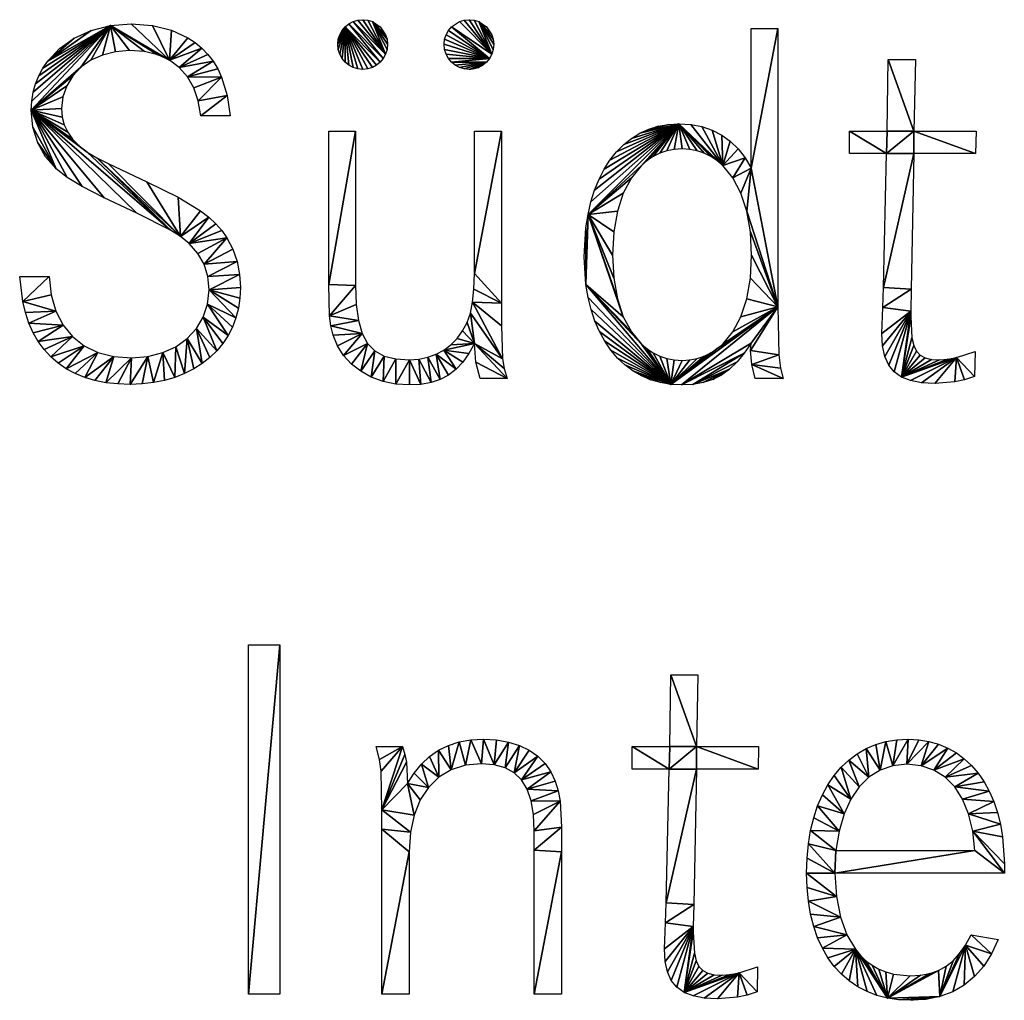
# Model space of a CAD drawing. Header units: millimetres. Extents: x 173.076 to 173.709, y 137.373 to 138.169.
# Tile 1 of 4: x 173.076 to 173.236, y 137.373 to 137.532. Entities that reach past the tile are written whole.
import ezdxf

# ---------------------------------------------------------------- set-up
doc = ezdxf.new("R2010")
doc.units = ezdxf.units.MM

msp = doc.modelspace()

# ---------------------------------------------------------------- linework, layer by layer
for points in [[(173.13536, 137.52675), (173.13084, 137.53228), (173.13167, 137.53236)], [(173.13536, 137.52675), (173.13167, 137.53236), (173.13248, 137.53228)], [(173.15267, 137.52675), (173.14817, 137.53228), (173.14898, 137.53236)], [(173.15267, 137.52675), (173.14898, 137.53236), (173.14979, 137.53228)], [(173.07763, 137.51762), (173.09052, 137.53141), (173.08572, 137.52462)], [(173.07763, 137.51762), (173.07771, 137.51911), (173.09052, 137.53141)], [(173.07771, 137.51911), (173.07794, 137.52054), (173.09052, 137.53141)], [(173.07794, 137.52054), (173.07833, 137.52192), (173.09052, 137.53141)], [(173.07833, 137.52192), (173.07885, 137.52323), (173.09052, 137.53141)], [(173.07885, 137.52323), (173.07951, 137.52447), (173.09052, 137.53141)], [(173.07951, 137.52447), (173.08031, 137.52562), (173.09052, 137.53141)], [(173.08031, 137.52562), (173.08741, 137.53062), (173.09052, 137.53141)], [(173.08572, 137.52462), (173.09052, 137.53141), (173.08734, 137.52575)], [(173.08734, 137.52575), (173.09052, 137.53141), (173.08923, 137.52661)], [(173.08923, 137.52661), (173.09052, 137.53141), (173.09134, 137.52715)], [(173.10014, 137.52578), (173.09052, 137.53141), (173.09391, 137.53168)], [(173.09134, 137.52715), (173.09052, 137.53141), (173.09366, 137.52733)], [(173.09608, 137.52716), (173.09366, 137.52733), (173.09052, 137.53141)], [(173.09825, 137.52664), (173.09608, 137.52716), (173.09052, 137.53141)], [(173.10014, 137.52578), (173.09825, 137.52664), (173.09052, 137.53141)], [(173.10014, 137.52578), (173.09391, 137.53168), (173.09737, 137.53142)], [(173.10014, 137.52578), (173.09737, 137.53142), (173.10046, 137.53067)], [(173.12758, 137.52836), (173.12827, 137.5306), (173.12876, 137.53119)], [(173.12766, 137.52752), (173.12758, 137.52836), (173.12876, 137.53119)], [(173.1279, 137.52675), (173.12766, 137.52752), (173.12876, 137.53119)], [(173.12827, 137.52605), (173.1279, 137.52675), (173.12876, 137.53119)], [(173.12876, 137.52545), (173.12827, 137.52605), (173.12876, 137.53119)], [(173.13451, 137.52545), (173.12876, 137.53119), (173.12937, 137.53168)], [(173.12937, 137.52495), (173.12876, 137.52545), (173.12876, 137.53119)], [(173.13006, 137.52458), (173.12937, 137.52495), (173.12876, 137.53119)], [(173.13084, 137.52435), (173.13006, 137.52458), (173.12876, 137.53119)], [(173.13167, 137.52427), (173.13084, 137.52435), (173.12876, 137.53119)], [(173.13167, 137.52427), (173.12876, 137.53119), (173.13248, 137.52435)], [(173.13248, 137.52435), (173.12876, 137.53119), (173.13323, 137.52458)], [(173.13323, 137.52458), (173.12876, 137.53119), (173.13391, 137.52495)], [(173.13391, 137.52495), (173.12876, 137.53119), (173.13451, 137.52545)], [(173.13499, 137.52605), (173.12937, 137.53168), (173.13006, 137.53205)], [(173.13451, 137.52545), (173.12937, 137.53168), (173.13499, 137.52605)], [(173.13536, 137.52675), (173.13006, 137.53205), (173.13084, 137.53228)], [(173.13499, 137.52605), (173.13006, 137.53205), (173.13536, 137.52675)], [(173.13536, 137.52675), (173.13248, 137.53228), (173.13323, 137.53205)], [(173.13536, 137.52675), (173.13323, 137.53205), (173.1356, 137.52752)], [(173.1356, 137.52752), (173.13323, 137.53205), (173.13568, 137.52836)], [(173.13568, 137.52836), (173.13323, 137.53205), (173.1356, 137.52917)], [(173.1356, 137.52917), (173.13323, 137.53205), (173.13536, 137.52992)], [(173.13536, 137.52992), (173.13323, 137.53205), (173.13451, 137.53119)], [(173.1523, 137.52605), (173.1456, 137.5306), (173.1461, 137.53119)], [(173.15267, 137.52675), (173.1461, 137.53119), (173.1474, 137.53205)], [(173.1523, 137.52605), (173.1461, 137.53119), (173.15267, 137.52675)], [(173.15267, 137.52675), (173.1474, 137.53205), (173.14817, 137.53228)], [(173.15267, 137.52675), (173.14979, 137.53228), (173.15054, 137.53205)], [(173.15267, 137.52675), (173.15054, 137.53205), (173.1529, 137.52752)], [(173.1529, 137.52752), (173.15054, 137.53205), (173.15298, 137.52836)], [(173.15298, 137.52836), (173.15054, 137.53205), (173.1529, 137.52917)], [(173.1529, 137.52917), (173.15054, 137.53205), (173.15267, 137.52992)], [(173.15267, 137.52992), (173.15054, 137.53205), (173.15181, 137.53119)], [(173.19927, 137.48557), (173.19492, 137.50815), (173.19927, 137.53092)], [(173.19492, 137.50815), (173.19492, 137.53092), (173.19927, 137.53092)], [(173.08031, 137.52562), (173.08464, 137.52936), (173.08741, 137.53062)], [(173.08031, 137.52562), (173.08225, 137.52768), (173.08464, 137.52936)], [(173.10014, 137.52578), (173.10046, 137.53067), (173.10314, 137.52943)], [(173.10014, 137.52578), (173.10314, 137.52943), (173.10433, 137.52863)], [(173.12758, 137.52836), (173.1279, 137.52992), (173.12827, 137.5306)], [(173.12758, 137.52836), (173.12766, 137.52917), (173.1279, 137.52992)], [(173.1523, 137.52605), (173.14489, 137.52836), (173.14497, 137.52917)], [(173.1523, 137.52605), (173.14497, 137.52917), (173.14521, 137.52992)], [(173.1523, 137.52605), (173.14521, 137.52992), (173.1456, 137.5306)], [(173.10014, 137.52578), (173.10433, 137.52863), (173.10542, 137.52773)], [(173.10175, 137.52459), (173.10014, 137.52578), (173.10542, 137.52773)], [(173.10175, 137.52459), (173.10542, 137.52773), (173.10639, 137.52671)], [(173.1523, 137.52605), (173.14497, 137.52752), (173.14489, 137.52836)], [(173.10175, 137.52459), (173.10639, 137.52671), (173.10726, 137.52558)], [(173.1523, 137.52605), (173.14521, 137.52675), (173.14497, 137.52752)], [(173.1523, 137.52605), (173.1456, 137.52605), (173.14521, 137.52675)], [(173.1461, 137.52545), (173.1456, 137.52605), (173.1523, 137.52605)], [(173.15181, 137.52545), (173.1461, 137.52545), (173.1523, 137.52605)], [(173.07763, 137.51762), (173.08572, 137.52462), (173.08439, 137.52322)], [(173.10308, 137.52308), (173.10175, 137.52459), (173.10726, 137.52558)], [(173.10308, 137.52308), (173.10726, 137.52558), (173.10801, 137.52435)], [(173.10865, 137.52302), (173.10308, 137.52308), (173.10801, 137.52435)], [(173.14671, 137.52495), (173.1461, 137.52545), (173.15181, 137.52545)], [(173.1474, 137.52458), (173.14671, 137.52495), (173.15181, 137.52545)], [(173.14817, 137.52435), (173.1474, 137.52458), (173.15181, 137.52545)], [(173.14898, 137.52427), (173.14817, 137.52435), (173.15181, 137.52545)], [(173.14898, 137.52427), (173.15181, 137.52545), (173.15122, 137.52495)], [(173.14898, 137.52427), (173.15122, 137.52495), (173.15054, 137.52458)], [(173.14898, 137.52427), (173.15054, 137.52458), (173.14979, 137.52435)], [(173.22143, 137.51421), (173.21708, 137.51421), (173.21725, 137.52589)], [(173.22143, 137.51421), (173.21725, 137.52589), (173.22169, 137.52589)], [(173.07763, 137.51762), (173.08439, 137.52322), (173.08341, 137.52161)], [(173.10411, 137.52126), (173.10308, 137.52308), (173.10865, 137.52302)], [(173.10483, 137.51912), (173.10411, 137.52126), (173.10865, 137.52302)], [(173.10483, 137.51912), (173.10865, 137.52302), (173.10958, 137.52004)], [(173.07763, 137.51762), (173.08341, 137.52161), (173.08279, 137.51982)], [(173.07763, 137.51762), (173.08279, 137.51982), (173.08257, 137.51787)], [(173.10525, 137.51668), (173.10483, 137.51912), (173.10958, 137.52004)], [(173.11002, 137.51668), (173.10525, 137.51668), (173.10958, 137.52004)], [(173.08268, 137.51651), (173.07763, 137.51762), (173.08257, 137.51787)], [(173.08674, 137.5108), (173.07763, 137.51762), (173.08544, 137.51181)], [(173.08544, 137.51181), (173.07763, 137.51762), (173.08438, 137.51289)], [(173.08438, 137.51289), (173.07763, 137.51762), (173.08358, 137.51402)], [(173.08358, 137.51402), (173.07763, 137.51762), (173.08301, 137.51523)], [(173.08301, 137.51523), (173.07763, 137.51762), (173.08268, 137.51651)], [(173.10032, 137.4981), (173.07763, 137.51762), (173.08674, 137.5108)], [(173.10032, 137.4981), (173.09485, 137.50082), (173.07763, 137.51762)], [(173.09485, 137.50082), (173.08954, 137.50333), (173.07763, 137.51762)], [(173.08954, 137.50333), (173.08592, 137.50518), (173.07763, 137.51762)], [(173.08592, 137.50518), (173.08348, 137.50666), (173.07763, 137.51762)], [(173.08348, 137.50666), (173.08172, 137.50807), (173.07763, 137.51762)], [(173.08172, 137.50807), (173.07789, 137.51488), (173.07763, 137.51762)], [(173.08172, 137.50807), (173.07868, 137.51233), (173.07789, 137.51488)], [(173.16835, 137.50062), (173.18316, 137.5154), (173.17705, 137.50862)], [(173.16835, 137.50062), (173.16882, 137.50267), (173.18316, 137.5154)], [(173.16882, 137.50267), (173.16942, 137.50459), (173.18316, 137.5154)], [(173.16942, 137.50459), (173.17014, 137.50637), (173.18316, 137.5154)], [(173.17014, 137.50637), (173.17098, 137.50801), (173.18316, 137.5154)], [(173.17098, 137.50801), (173.17193, 137.5095), (173.18316, 137.5154)], [(173.17193, 137.5095), (173.17299, 137.51083), (173.18316, 137.5154)], [(173.17299, 137.51083), (173.17416, 137.51201), (173.18316, 137.5154)], [(173.17416, 137.51201), (173.17543, 137.51302), (173.18316, 137.5154)], [(173.17543, 137.51302), (173.17679, 137.51386), (173.18316, 137.5154)], [(173.17679, 137.51386), (173.18144, 137.5153), (173.18316, 137.5154)], [(173.17679, 137.51386), (173.1798, 137.51501), (173.18144, 137.5153)], [(173.17679, 137.51386), (173.17825, 137.51453), (173.1798, 137.51501)], [(173.17705, 137.50862), (173.18316, 137.5154), (173.17798, 137.50942)], [(173.17798, 137.50942), (173.18316, 137.5154), (173.17899, 137.51009)], [(173.17899, 137.51009), (173.18316, 137.5154), (173.18006, 137.51062)], [(173.18006, 137.51062), (173.18316, 137.5154), (173.1812, 137.511)], [(173.1812, 137.511), (173.18316, 137.5154), (173.18241, 137.51123)], [(173.18241, 137.51123), (173.18316, 137.5154), (173.18367, 137.51131)], [(173.18494, 137.51123), (173.18367, 137.51131), (173.18316, 137.5154)], [(173.18614, 137.511), (173.18494, 137.51123), (173.18316, 137.5154)], [(173.18728, 137.51062), (173.18614, 137.511), (173.18316, 137.5154)], [(173.18836, 137.51009), (173.18728, 137.51062), (173.18316, 137.5154)], [(173.18936, 137.50942), (173.18836, 137.51009), (173.18316, 137.5154)], [(173.19029, 137.50862), (173.18936, 137.50942), (173.18316, 137.5154)], [(173.19029, 137.50862), (173.18316, 137.5154), (173.18511, 137.51528)], [(173.19029, 137.50862), (173.18511, 137.51528), (173.18692, 137.51494)], [(173.19029, 137.50862), (173.18692, 137.51494), (173.18859, 137.51437)], [(173.13048, 137.48906), (173.12613, 137.48923), (173.13048, 137.51421)], [(173.12613, 137.48923), (173.12613, 137.51421), (173.13048, 137.51421)], [(173.15426, 137.48616), (173.14983, 137.49103), (173.15426, 137.51421)], [(173.14983, 137.49103), (173.14983, 137.51421), (173.15426, 137.51421)], [(173.19029, 137.50862), (173.18859, 137.51437), (173.19013, 137.51357)], [(173.19029, 137.50862), (173.19013, 137.51357), (173.19153, 137.51255)], [(173.217, 137.51054), (173.21095, 137.51421), (173.21708, 137.51421)], [(173.217, 137.51054), (173.21095, 137.51054), (173.21095, 137.51421)], [(173.22143, 137.51054), (173.217, 137.51054), (173.22143, 137.51421)], [(173.217, 137.51054), (173.21708, 137.51421), (173.22143, 137.51421)], [(173.23149, 137.51054), (173.22143, 137.51054), (173.22143, 137.51421)], [(173.23149, 137.51054), (173.22143, 137.51421), (173.23158, 137.51421)], [(173.08172, 137.50807), (173.07996, 137.51004), (173.07868, 137.51233)], [(173.19029, 137.50862), (173.19153, 137.51255), (173.1928, 137.5113)], [(173.10032, 137.4981), (173.08674, 137.5108), (173.08832, 137.50984)], [(173.19029, 137.50862), (173.1928, 137.5113), (173.19393, 137.50984)], [(173.221, 137.48847), (173.21649, 137.48872), (173.22143, 137.51054)], [(173.21649, 137.48872), (173.217, 137.51054), (173.22143, 137.51054)], [(173.10197, 137.49704), (173.10032, 137.4981), (173.08832, 137.50984)], [(173.10197, 137.49704), (173.08832, 137.50984), (173.09016, 137.50893)], [(173.10197, 137.49704), (173.09016, 137.50893), (173.09647, 137.50594)], [(173.16835, 137.50062), (173.17705, 137.50862), (173.17541, 137.50662)], [(173.19193, 137.50662), (173.19029, 137.50862), (173.19393, 137.50984)], [(173.19193, 137.50662), (173.19393, 137.50984), (173.19492, 137.50815)], [(173.19324, 137.50412), (173.19193, 137.50662), (173.19492, 137.50815)], [(173.19421, 137.50116), (173.19324, 137.50412), (173.19492, 137.50815)], [(173.19927, 137.48557), (173.19421, 137.50116), (173.19492, 137.50815)], [(173.10197, 137.49704), (173.09647, 137.50594), (173.10156, 137.50344)], [(173.16835, 137.50062), (173.17541, 137.50662), (173.1741, 137.50412)], [(173.16835, 137.50062), (173.1741, 137.50412), (173.17313, 137.50116)], [(173.10197, 137.49704), (173.10156, 137.50344), (173.10519, 137.50125)], [(173.10197, 137.49704), (173.10519, 137.50125), (173.10657, 137.5002)], [(173.16802, 137.4892), (173.16801, 137.49845), (173.16835, 137.50062)], [(173.1741, 137.48397), (173.16802, 137.4892), (173.16835, 137.50062)], [(173.17254, 137.49778), (173.16835, 137.50062), (173.17313, 137.50116)], [(173.1741, 137.48397), (173.16835, 137.50062), (173.17313, 137.4869)], [(173.17313, 137.4869), (173.16835, 137.50062), (173.17254, 137.49026)], [(173.17254, 137.49026), (173.16835, 137.50062), (173.17233, 137.494)], [(173.17233, 137.494), (173.16835, 137.50062), (173.17254, 137.49778)], [(173.19927, 137.48557), (173.1948, 137.49778), (173.19421, 137.50116)], [(173.10337, 137.49588), (173.10197, 137.49704), (173.10657, 137.5002)], [(173.10337, 137.49588), (173.10657, 137.5002), (173.10772, 137.49913)], [(173.10337, 137.49588), (173.10772, 137.49913), (173.10869, 137.49801)], [(173.10337, 137.49588), (173.10869, 137.49801), (173.10951, 137.49682)], [(173.16802, 137.4892), (173.16773, 137.49375), (173.16801, 137.49845)], [(173.19927, 137.48557), (173.19501, 137.494), (173.1948, 137.49778)], [(173.10478, 137.4943), (173.10337, 137.49588), (173.10951, 137.49682)], [(173.10579, 137.49251), (173.10478, 137.4943), (173.10951, 137.49682)], [(173.10579, 137.49251), (173.10951, 137.49682), (173.11047, 137.49499)], [(173.10579, 137.49251), (173.11047, 137.49499), (173.11116, 137.49299)], [(173.19927, 137.48557), (173.1948, 137.49026), (173.19501, 137.494)], [(173.1064, 137.49053), (173.10579, 137.49251), (173.11116, 137.49299)], [(173.1064, 137.49053), (173.11116, 137.49299), (173.11159, 137.49088)], [(173.10661, 137.48838), (173.1064, 137.49053), (173.11159, 137.49088)], [(173.10661, 137.48838), (173.11159, 137.49088), (173.11173, 137.48872)], [(173.15426, 137.48616), (173.14976, 137.48846), (173.14983, 137.49103)], [(173.07624, 137.48647), (173.07575, 137.49051), (173.08053, 137.49051)], [(173.07624, 137.48647), (173.08053, 137.49051), (173.08089, 137.48752)], [(173.12625, 137.4841), (173.12613, 137.48923), (173.13048, 137.48906)], [(173.12625, 137.4841), (173.13048, 137.48906), (173.13059, 137.48595)], [(173.17541, 137.48151), (173.16802, 137.4892), (173.1741, 137.48397)], [(173.17705, 137.47953), (173.16802, 137.4892), (173.17541, 137.48151)], [(173.18182, 137.47296), (173.16802, 137.4892), (173.17705, 137.47953)], [(173.18182, 137.47296), (173.16837, 137.4871), (173.16802, 137.4892)], [(173.19927, 137.48557), (173.19421, 137.4869), (173.1948, 137.49026)], [(173.08166, 137.48488), (173.07624, 137.48647), (173.08089, 137.48752)], [(173.11098, 137.48378), (173.10637, 137.48604), (173.10661, 137.48838)], [(173.11164, 137.487), (173.10661, 137.48838), (173.11173, 137.48872)], [(173.11139, 137.48535), (173.10661, 137.48838), (173.11164, 137.487)], [(173.11098, 137.48378), (173.10661, 137.48838), (173.11139, 137.48535)], [(173.15426, 137.48616), (173.14955, 137.48634), (173.14976, 137.48846)], [(173.21641, 137.48548), (173.21649, 137.48872), (173.221, 137.48847)], [(173.22092, 137.48488), (173.21641, 137.48548), (173.221, 137.48847)], [(173.07668, 137.48464), (173.07624, 137.48647), (173.08166, 137.48488)], [(173.1097, 137.48091), (173.10567, 137.48391), (173.10637, 137.48604)], [(173.11042, 137.4823), (173.10637, 137.48604), (173.11098, 137.48378)], [(173.1097, 137.48091), (173.10637, 137.48604), (173.11042, 137.4823)], [(173.13094, 137.48336), (173.12625, 137.4841), (173.13059, 137.48595)], [(173.15441, 137.47714), (173.14918, 137.48456), (173.14955, 137.48634)], [(173.15441, 137.47714), (173.14955, 137.48634), (173.15426, 137.4825)], [(173.15426, 137.4825), (173.14955, 137.48634), (173.15426, 137.48616)], [(173.18182, 137.47296), (173.16885, 137.48513), (173.16837, 137.4871)], [(173.19324, 137.48397), (173.19421, 137.4869), (173.19927, 137.48557)], [(173.07726, 137.48294), (173.07668, 137.48464), (173.08166, 137.48488)], [(173.08282, 137.48262), (173.07726, 137.48294), (173.08166, 137.48488)], [(173.14983, 137.4796), (173.14864, 137.48301), (173.14918, 137.48456)], [(173.15441, 137.47714), (173.14983, 137.4796), (173.14918, 137.48456)], [(173.18182, 137.47296), (173.16947, 137.48327), (173.16885, 137.48513)], [(173.18182, 137.47296), (173.18936, 137.47873), (173.19927, 137.48557)], [(173.18358, 137.47286), (173.18182, 137.47296), (173.19927, 137.48557)], [(173.18358, 137.47286), (173.19927, 137.48557), (173.19492, 137.47969)], [(173.18936, 137.47873), (173.19029, 137.47953), (173.19927, 137.48557)], [(173.19029, 137.47953), (173.19193, 137.48151), (173.19927, 137.48557)], [(173.19193, 137.48151), (173.19324, 137.48397), (173.19927, 137.48557)], [(173.19484, 137.47849), (173.19492, 137.47969), (173.19927, 137.48557)], [(173.19944, 137.47777), (173.19484, 137.47849), (173.19927, 137.48557)], [(173.21623, 137.48122), (173.21641, 137.48548), (173.22092, 137.48488)], [(173.21635, 137.47921), (173.21623, 137.48122), (173.22092, 137.48488)], [(173.21672, 137.47751), (173.21635, 137.47921), (173.22092, 137.48488)], [(173.21734, 137.47611), (173.21672, 137.47751), (173.22092, 137.48488)], [(173.21824, 137.47499), (173.21734, 137.47611), (173.22092, 137.48488)], [(173.21942, 137.47415), (173.21824, 137.47499), (173.22092, 137.48488)], [(173.21942, 137.47415), (173.22092, 137.48488), (173.22092, 137.48394)], [(173.07796, 137.48137), (173.07726, 137.48294), (173.08282, 137.48262)], [(173.10785, 137.47841), (173.10455, 137.48203), (173.10567, 137.48391)], [(173.10885, 137.47961), (173.10567, 137.48391), (173.1097, 137.48091)], [(173.10785, 137.47841), (173.10567, 137.48391), (173.10885, 137.47961)], [(173.12646, 137.48251), (173.12625, 137.4841), (173.13094, 137.48336)], [(173.13155, 137.48126), (173.12646, 137.48251), (173.13094, 137.48336)], [(173.14983, 137.4796), (173.14792, 137.48165), (173.14864, 137.48301)], [(173.18182, 137.47296), (173.17021, 137.48156), (173.16947, 137.48327)], [(173.21942, 137.47415), (173.22092, 137.48394), (173.22113, 137.48052)], [(173.07878, 137.47993), (173.07796, 137.48137), (173.08282, 137.48262)], [(173.07878, 137.47993), (173.08282, 137.48262), (173.08435, 137.48074)], [(173.10548, 137.47634), (173.10305, 137.48041), (173.10455, 137.48203)], [(173.10673, 137.47732), (173.10455, 137.48203), (173.10785, 137.47841)], [(173.10548, 137.47634), (173.10455, 137.48203), (173.10673, 137.47732)], [(173.12682, 137.48097), (173.12646, 137.48251), (173.13155, 137.48126)], [(173.12752, 137.47922), (173.12682, 137.48097), (173.13155, 137.48126)], [(173.12852, 137.47765), (173.12752, 137.47922), (173.13155, 137.48126)], [(173.12852, 137.47765), (173.13155, 137.48126), (173.13244, 137.47962)], [(173.14983, 137.4796), (173.14704, 137.48044), (173.14792, 137.48165)], [(173.18182, 137.47296), (173.17107, 137.47998), (173.17021, 137.48156)], [(173.07974, 137.47862), (173.07878, 137.47993), (173.08435, 137.48074)], [(173.08081, 137.47744), (173.07974, 137.47862), (173.08435, 137.48074)], [(173.08081, 137.47744), (173.08435, 137.48074), (173.08625, 137.47925)], [(173.10263, 137.47472), (173.10121, 137.47909), (173.10305, 137.48041)], [(173.10263, 137.47472), (173.10305, 137.48041), (173.10411, 137.47547)], [(173.10411, 137.47547), (173.10305, 137.48041), (173.10548, 137.47634)], [(173.12979, 137.47626), (173.12852, 137.47765), (173.13244, 137.47962)], [(173.13131, 137.47509), (173.12979, 137.47626), (173.13244, 137.47962)], [(173.13131, 137.47509), (173.13244, 137.47962), (173.13363, 137.4784)], [(173.14488, 137.47854), (173.14602, 137.4794), (173.14983, 137.4796)], [(173.14893, 137.47796), (173.14488, 137.47854), (173.14983, 137.4796)], [(173.14602, 137.4794), (173.14704, 137.48044), (173.14983, 137.4796)], [(173.1552, 137.47389), (173.14983, 137.4796), (173.15469, 137.47556)], [(173.15469, 137.47556), (173.14983, 137.4796), (173.15441, 137.47714)], [(173.1552, 137.47389), (173.15008, 137.47658), (173.14983, 137.4796)], [(173.18182, 137.47296), (173.17204, 137.47854), (173.17107, 137.47998)], [(173.18182, 137.47296), (173.17705, 137.47953), (173.17798, 137.47873)], [(173.18358, 137.47286), (173.19492, 137.47969), (173.19381, 137.47802)], [(173.21942, 137.47415), (173.22113, 137.48052), (173.22142, 137.4793)], [(173.08201, 137.4764), (173.08081, 137.47744), (173.08625, 137.47925)], [(173.08334, 137.47549), (173.08201, 137.4764), (173.08625, 137.47925)], [(173.08334, 137.47549), (173.08625, 137.47925), (173.0885, 137.47817)], [(173.08478, 137.47472), (173.08334, 137.47549), (173.0885, 137.47817)], [(173.08634, 137.47408), (173.08478, 137.47472), (173.0885, 137.47817)], [(173.08634, 137.47408), (173.0885, 137.47817), (173.09108, 137.47752)], [(173.09757, 137.47324), (173.09664, 137.4775), (173.09906, 137.47812)], [(173.09757, 137.47324), (173.09906, 137.47812), (173.09936, 137.4736)], [(173.10105, 137.47409), (173.09906, 137.47812), (173.10121, 137.47909)], [(173.09936, 137.4736), (173.09906, 137.47812), (173.10105, 137.47409)], [(173.10105, 137.47409), (173.10121, 137.47909), (173.10263, 137.47472)], [(173.13304, 137.47414), (173.13131, 137.47509), (173.13363, 137.4784)], [(173.13304, 137.47414), (173.13363, 137.4784), (173.13515, 137.47757)], [(173.14428, 137.47376), (173.14225, 137.47736), (173.14361, 137.47786)], [(173.14684, 137.47541), (173.14361, 137.47786), (173.14488, 137.47854)], [(173.14563, 137.47447), (173.14361, 137.47786), (173.14684, 137.47541)], [(173.14428, 137.47376), (173.14361, 137.47786), (173.14563, 137.47447)], [(173.14794, 137.47657), (173.14488, 137.47854), (173.14893, 137.47796)], [(173.14684, 137.47541), (173.14488, 137.47854), (173.14794, 137.47657)], [(173.18182, 137.47296), (173.17314, 137.47725), (173.17204, 137.47854)], [(173.18182, 137.47296), (173.17798, 137.47873), (173.17899, 137.47808)], [(173.18182, 137.47296), (173.17899, 137.47808), (173.18006, 137.47756)], [(173.18182, 137.47296), (173.18836, 137.47808), (173.18936, 137.47873)], [(173.18182, 137.47296), (173.18728, 137.47756), (173.18836, 137.47808)], [(173.18358, 137.47286), (173.19381, 137.47802), (173.18542, 137.47296)], [(173.18542, 137.47296), (173.19381, 137.47802), (173.19265, 137.47661)], [(173.19503, 137.47619), (173.19484, 137.47849), (173.19944, 137.47777)], [(173.21942, 137.47415), (173.22142, 137.4793), (173.22186, 137.47837)], [(173.21942, 137.47415), (173.22186, 137.47837), (173.22248, 137.4777)], [(173.23132, 137.47423), (173.22841, 137.47732), (173.23141, 137.47832)], [(173.08802, 137.47359), (173.08634, 137.47408), (173.09108, 137.47752)], [(173.08981, 137.47323), (173.08802, 137.47359), (173.09108, 137.47752)], [(173.08981, 137.47323), (173.09108, 137.47752), (173.09399, 137.47729)], [(173.09172, 137.47302), (173.08981, 137.47323), (173.09399, 137.47729)], [(173.09374, 137.47295), (173.09172, 137.47302), (173.09399, 137.47729)], [(173.09374, 137.47295), (173.09664, 137.4775), (173.0957, 137.47302)], [(173.09374, 137.47295), (173.09399, 137.47729), (173.09664, 137.4775)], [(173.0957, 137.47302), (173.09664, 137.4775), (173.09757, 137.47324)], [(173.13496, 137.47344), (173.13304, 137.47414), (173.13515, 137.47757)], [(173.13496, 137.47344), (173.13515, 137.47757), (173.13702, 137.4771)], [(173.13704, 137.47301), (173.13496, 137.47344), (173.13702, 137.4771)], [(173.13704, 137.47301), (173.13702, 137.4771), (173.13926, 137.47695)], [(173.13926, 137.47286), (173.13704, 137.47301), (173.13926, 137.47695)], [(173.14111, 137.47296), (173.13926, 137.47695), (173.14079, 137.47705)], [(173.13926, 137.47286), (173.13926, 137.47695), (173.14111, 137.47296)], [(173.14278, 137.47325), (173.14079, 137.47705), (173.14225, 137.47736)], [(173.14111, 137.47296), (173.14079, 137.47705), (173.14278, 137.47325)], [(173.14278, 137.47325), (173.14225, 137.47736), (173.14428, 137.47376)], [(173.1552, 137.47389), (173.15077, 137.47389), (173.15008, 137.47658)], [(173.18182, 137.47296), (173.17433, 137.47612), (173.17314, 137.47725)], [(173.18182, 137.47296), (173.18006, 137.47756), (173.1812, 137.47718)], [(173.18182, 137.47296), (173.1812, 137.47718), (173.18241, 137.47695)], [(173.18182, 137.47296), (173.18614, 137.47718), (173.18728, 137.47756)], [(173.18182, 137.47296), (173.18494, 137.47695), (173.18614, 137.47718)], [(173.18182, 137.47296), (173.18241, 137.47695), (173.18367, 137.47687)], [(173.18182, 137.47296), (173.18367, 137.47687), (173.18494, 137.47695)], [(173.18542, 137.47296), (173.19265, 137.47661), (173.19141, 137.47543)], [(173.1997, 137.4756), (173.19503, 137.47619), (173.19944, 137.47777)], [(173.21942, 137.47415), (173.22248, 137.4777), (173.2233, 137.47727)], [(173.21942, 137.47415), (173.22696, 137.47705), (173.22841, 137.47732)], [(173.22091, 137.47356), (173.21942, 137.47415), (173.22841, 137.47732)], [(173.21942, 137.47415), (173.2233, 137.47727), (173.22433, 137.47703)], [(173.21942, 137.47415), (173.22561, 137.47695), (173.22696, 137.47705)], [(173.21942, 137.47415), (173.22433, 137.47703), (173.22561, 137.47695)], [(173.22271, 137.47322), (173.22091, 137.47356), (173.22841, 137.47732)], [(173.22484, 137.47311), (173.22271, 137.47322), (173.22841, 137.47732)], [(173.22484, 137.47311), (173.22841, 137.47732), (173.22811, 137.47335)], [(173.22811, 137.47335), (173.22841, 137.47732), (173.2297, 137.4737)], [(173.2297, 137.4737), (173.22841, 137.47732), (173.23132, 137.47423)], [(173.18182, 137.47296), (173.17564, 137.47515), (173.17433, 137.47612)], [(173.18182, 137.47296), (173.18014, 137.47324), (173.17564, 137.47515)], [(173.18014, 137.47324), (173.17854, 137.4737), (173.17564, 137.47515)], [(173.17854, 137.4737), (173.17704, 137.47434), (173.17564, 137.47515)], [(173.18542, 137.47296), (173.19141, 137.47543), (173.18711, 137.47326)], [(173.18711, 137.47326), (173.19141, 137.47543), (173.18866, 137.47376)], [(173.18866, 137.47376), (173.19141, 137.47543), (173.19009, 137.47448)], [(173.20012, 137.47389), (173.19503, 137.47619), (173.1997, 137.4756)], [(173.20012, 137.47389), (173.1956, 137.47389), (173.19503, 137.47619)], [(173.11304, 137.37364), (173.11304, 137.4305), (173.11815, 137.4305)], [(173.11815, 137.37364), (173.11304, 137.37364), (173.11815, 137.4305)], [(173.18601, 137.41396), (173.18166, 137.41396), (173.18183, 137.42564)], [(173.18601, 137.41396), (173.18183, 137.42564), (173.18626, 137.42564)], [(173.13435, 137.41186), (173.13384, 137.41396), (173.1381, 137.41396)], [(173.13463, 137.40993), (173.13435, 137.41186), (173.1381, 137.41396)], [(173.13478, 137.40365), (173.13463, 137.40993), (173.1381, 137.41396)], [(173.13478, 137.40365), (173.1381, 137.41396), (173.13852, 137.41265)], [(173.14604, 137.41016), (173.14401, 137.41336), (173.14563, 137.41415)], [(173.14604, 137.41016), (173.14563, 137.41415), (173.14738, 137.41471)], [(173.14604, 137.41016), (173.14738, 137.41471), (173.14836, 137.4109)], [(173.14836, 137.4109), (173.14738, 137.41471), (173.14928, 137.41504)], [(173.14836, 137.4109), (173.14928, 137.41504), (173.15098, 137.41115)], [(173.15098, 137.41115), (173.14928, 137.41504), (173.15131, 137.41516)], [(173.15306, 137.41099), (173.15098, 137.41115), (173.15131, 137.41516)], [(173.15306, 137.41099), (173.15131, 137.41516), (173.15344, 137.41504)], [(173.15306, 137.41099), (173.15344, 137.41504), (173.1554, 137.41469)], [(173.15484, 137.4105), (173.15306, 137.41099), (173.1554, 137.41469)], [(173.15484, 137.4105), (173.1554, 137.41469), (173.15719, 137.41412)], [(173.15632, 137.40968), (173.15484, 137.4105), (173.15719, 137.41412)], [(173.15632, 137.40968), (173.15719, 137.41412), (173.15878, 137.41334)], [(173.18158, 137.41029), (173.17553, 137.41396), (173.18166, 137.41396)], [(173.18158, 137.41029), (173.17553, 137.41029), (173.17553, 137.41396)], [(173.18601, 137.41029), (173.18158, 137.41029), (173.18601, 137.41396)], [(173.18158, 137.41029), (173.18166, 137.41396), (173.18601, 137.41396)], [(173.19607, 137.41029), (173.18601, 137.41029), (173.18601, 137.41396)], [(173.19607, 137.41029), (173.18601, 137.41396), (173.19615, 137.41396)], [(173.21596, 137.41012), (173.21366, 137.41362), (173.21523, 137.41428)], [(173.21596, 137.41012), (173.21523, 137.41428), (173.21689, 137.41476)], [(173.21596, 137.41012), (173.21689, 137.41476), (173.21803, 137.41083)], [(173.21803, 137.41083), (173.21689, 137.41476), (173.21864, 137.41506)], [(173.21803, 137.41083), (173.21864, 137.41506), (173.22049, 137.41516)], [(173.21803, 137.41083), (173.22049, 137.41516), (173.22032, 137.41106)], [(173.22032, 137.41106), (173.22049, 137.41516), (173.22224, 137.41506)], [(173.22032, 137.41106), (173.22224, 137.41506), (173.2239, 137.41479)], [(173.22264, 137.41083), (173.22032, 137.41106), (173.2239, 137.41479)], [(173.22264, 137.41083), (173.2239, 137.41479), (173.22548, 137.41433)], [(173.22264, 137.41083), (173.22548, 137.41433), (173.22697, 137.41371)], [(173.22471, 137.41012), (173.22264, 137.41083), (173.22697, 137.41371)], [(173.22471, 137.41012), (173.22697, 137.41371), (173.22836, 137.41292)], [(173.13478, 137.40365), (173.13852, 137.41265), (173.13878, 137.41142)], [(173.14403, 137.40896), (173.14121, 137.41109), (173.14254, 137.41234)], [(173.14403, 137.40896), (173.14254, 137.41234), (173.14401, 137.41336)], [(173.14403, 137.40896), (173.14401, 137.41336), (173.14604, 137.41016)], [(173.15632, 137.40968), (173.15878, 137.41334), (173.16017, 137.41237)], [(173.15752, 137.40851), (173.15632, 137.40968), (173.16017, 137.41237)], [(173.15752, 137.40851), (173.16017, 137.41237), (173.16135, 137.4112)], [(173.21411, 137.40897), (173.21084, 137.41176), (173.2122, 137.41277)], [(173.21411, 137.40897), (173.2122, 137.41277), (173.21366, 137.41362)], [(173.21411, 137.40897), (173.21366, 137.41362), (173.21596, 137.41012)], [(173.22471, 137.41012), (173.22836, 137.41292), (173.22965, 137.41197)], [(173.13478, 137.40365), (173.13878, 137.41142), (173.13895, 137.40791)], [(173.14234, 137.40731), (173.14001, 137.40962), (173.14121, 137.41109)], [(173.14234, 137.40731), (173.14121, 137.41109), (173.14403, 137.40896)], [(173.15752, 137.40851), (173.16135, 137.4112), (173.16229, 137.40985)], [(173.21116, 137.40538), (173.20845, 137.40923), (173.20959, 137.41057)], [(173.21251, 137.40739), (173.20959, 137.41057), (173.21084, 137.41176)], [(173.21116, 137.40538), (173.20959, 137.41057), (173.21251, 137.40739)], [(173.21251, 137.40739), (173.21084, 137.41176), (173.21411, 137.40897)], [(173.22654, 137.40897), (173.22471, 137.41012), (173.22965, 137.41197)], [(173.22654, 137.40897), (173.22965, 137.41197), (173.23083, 137.41087)], [(173.22654, 137.40897), (173.23083, 137.41087), (173.23191, 137.40961)], [(173.14234, 137.40731), (173.13895, 137.40791), (173.14001, 137.40962)], [(173.15843, 137.40699), (173.15752, 137.40851), (173.16229, 137.40985)], [(173.15843, 137.40699), (173.16229, 137.40985), (173.16299, 137.40834)], [(173.18558, 137.38822), (173.18106, 137.38848), (173.18601, 137.41029)], [(173.18106, 137.38848), (173.18158, 137.41029), (173.18601, 137.41029)], [(173.21116, 137.40538), (173.20743, 137.40773), (173.20845, 137.40923)], [(173.2281, 137.40739), (173.22654, 137.40897), (173.23191, 137.40961)], [(173.2281, 137.40739), (173.23191, 137.40961), (173.23288, 137.40821)], [(173.14002, 137.4028), (173.13478, 137.40365), (173.13895, 137.40791)], [(173.14002, 137.4028), (173.13895, 137.40791), (173.141, 137.40526)], [(173.141, 137.40526), (173.13895, 137.40791), (173.14234, 137.40731)], [(173.16348, 137.40676), (173.15843, 137.40699), (173.16299, 137.40834)], [(173.21007, 137.40297), (173.20653, 137.40608), (173.20743, 137.40773)], [(173.21007, 137.40297), (173.20743, 137.40773), (173.21116, 137.40538)], [(173.23373, 137.40668), (173.2281, 137.40739), (173.23288, 137.40821)], [(173.22938, 137.40538), (173.2281, 137.40739), (173.23373, 137.40668)], [(173.15908, 137.40511), (173.15843, 137.40699), (173.16348, 137.40676)], [(173.16379, 137.40503), (173.15908, 137.40511), (173.16348, 137.40676)], [(173.21007, 137.40297), (173.20576, 137.40429), (173.20653, 137.40608)], [(173.23446, 137.40501), (173.22938, 137.40538), (173.23373, 137.40668)], [(173.15946, 137.40286), (173.15908, 137.40511), (173.16379, 137.40503)], [(173.15958, 137.40023), (173.15946, 137.40286), (173.16379, 137.40503)], [(173.15958, 137.40023), (173.16379, 137.40503), (173.16402, 137.40084)], [(173.20926, 137.40017), (173.20512, 137.40235), (173.20576, 137.40429)], [(173.20926, 137.40017), (173.20576, 137.40429), (173.21007, 137.40297)], [(173.23036, 137.40297), (173.22938, 137.40538), (173.23446, 137.40501)], [(173.23036, 137.40297), (173.23446, 137.40501), (173.23507, 137.40321)], [(173.13941, 137.39999), (173.13478, 137.40365), (173.14002, 137.4028)], [(173.13941, 137.39999), (173.13478, 137.4005), (173.13478, 137.40365)], [(173.23555, 137.40129), (173.23036, 137.40297), (173.23507, 137.40321)], [(173.23104, 137.40017), (173.23036, 137.40297), (173.23555, 137.40129)], [(173.15958, 137.39708), (173.15958, 137.40023), (173.16402, 137.40084)], [(173.16402, 137.39682), (173.15958, 137.39708), (173.16402, 137.40084)], [(173.20926, 137.40017), (173.20462, 137.40028), (173.20512, 137.40235)], [(173.23589, 137.39926), (173.23104, 137.40017), (173.23555, 137.40129)], [(173.13921, 137.39682), (173.13478, 137.4005), (173.13941, 137.39999)], [(173.13478, 137.37364), (173.13478, 137.4005), (173.13921, 137.39682)], [(173.20872, 137.397), (173.20425, 137.39809), (173.20462, 137.40028)], [(173.20872, 137.397), (173.20462, 137.40028), (173.20926, 137.40017)], [(173.23618, 137.39486), (173.23104, 137.40017), (173.23589, 137.39926)], [(173.23618, 137.39333), (173.23104, 137.40017), (173.23618, 137.39486)], [(173.23618, 137.39333), (173.2314, 137.397), (173.23104, 137.40017)], [(173.20855, 137.39333), (173.20403, 137.39577), (173.20425, 137.39809)], [(173.20855, 137.39333), (173.20425, 137.39809), (173.20872, 137.397)], [(173.13921, 137.37364), (173.13478, 137.37364), (173.13921, 137.39682)], [(173.15958, 137.37364), (173.15958, 137.39708), (173.16402, 137.39682)], [(173.16402, 137.37364), (173.15958, 137.37364), (173.16402, 137.39682)], [(173.23618, 137.39333), (173.20855, 137.39333), (173.2314, 137.397)], [(173.20855, 137.39333), (173.20872, 137.397), (173.2314, 137.397)], [(173.20855, 137.39333), (173.20395, 137.39333), (173.20403, 137.39577)], [(173.20884, 137.3895), (173.20403, 137.39098), (173.20395, 137.39333)], [(173.20884, 137.3895), (173.20395, 137.39333), (173.20855, 137.39333)], [(173.20425, 137.38874), (173.20403, 137.39098), (173.20884, 137.3895)], [(173.18098, 137.38523), (173.18106, 137.38848), (173.18558, 137.38822)], [(173.1855, 137.38464), (173.18098, 137.38523), (173.18558, 137.38822)], [(173.2095, 137.38615), (173.20425, 137.38874), (173.20884, 137.3895)], [(173.2095, 137.38615), (173.20461, 137.38664), (173.20425, 137.38874)], [(173.20512, 137.38466), (173.20461, 137.38664), (173.2095, 137.38615)], [(173.18081, 137.38098), (173.18098, 137.38523), (173.1855, 137.38464)], [(173.21053, 137.38329), (173.20512, 137.38466), (173.2095, 137.38615)], [(173.18093, 137.37896), (173.18081, 137.38098), (173.1855, 137.38464)], [(173.18129, 137.37726), (173.18093, 137.37896), (173.1855, 137.38464)], [(173.18192, 137.37586), (173.18129, 137.37726), (173.1855, 137.38464)], [(173.18281, 137.37475), (173.18192, 137.37586), (173.1855, 137.38464)], [(173.184, 137.37391), (173.18281, 137.37475), (173.1855, 137.38464)], [(173.184, 137.37391), (173.1855, 137.38464), (173.1855, 137.3837)], [(173.184, 137.37391), (173.1855, 137.3837), (173.1857, 137.38027)], [(173.20576, 137.38282), (173.20512, 137.38466), (173.21053, 137.38329)], [(173.20653, 137.38112), (173.20576, 137.38282), (173.21053, 137.38329)], [(173.21191, 137.38092), (173.20653, 137.38112), (173.21053, 137.38329)], [(173.23409, 137.3802), (173.22986, 137.38162), (173.2308, 137.38327)], [(173.23409, 137.3802), (173.2308, 137.38327), (173.23515, 137.38251)], [(173.22569, 137.37324), (173.22888, 137.38022), (173.22986, 137.38162)], [(173.22569, 137.37324), (173.22986, 137.38162), (173.22778, 137.37402)], [(173.22778, 137.37402), (173.22986, 137.38162), (173.22966, 137.3751)], [(173.22966, 137.3751), (173.22986, 137.38162), (173.23134, 137.37649)], [(173.23134, 137.37649), (173.22986, 137.38162), (173.23282, 137.37819)], [(173.23282, 137.37819), (173.22986, 137.38162), (173.23409, 137.3802)], [(173.184, 137.37391), (173.1857, 137.38027), (173.18599, 137.37905)], [(173.20744, 137.37956), (173.20653, 137.38112), (173.21191, 137.38092)], [(173.20847, 137.37815), (173.20744, 137.37956), (173.21191, 137.38092)], [(173.20963, 137.37688), (173.20847, 137.37815), (173.21191, 137.38092)], [(173.2109, 137.37578), (173.20963, 137.37688), (173.21191, 137.38092)], [(173.2123, 137.37483), (173.2109, 137.37578), (173.21191, 137.38092)], [(173.21715, 137.37298), (173.21191, 137.38092), (173.21273, 137.37992)], [(173.21715, 137.37298), (173.21543, 137.37342), (173.21191, 137.38092)], [(173.21543, 137.37342), (173.21381, 137.37404), (173.21191, 137.38092)], [(173.21381, 137.37404), (173.2123, 137.37483), (173.21191, 137.38092)], [(173.22569, 137.37324), (173.22782, 137.37907), (173.22888, 137.38022)], [(173.184, 137.37391), (173.18599, 137.37905), (173.18643, 137.37813)], [(173.21715, 137.37298), (173.21273, 137.37992), (173.21364, 137.37905)], [(173.21715, 137.37298), (173.21364, 137.37905), (173.21464, 137.37832)], [(173.22569, 137.37324), (173.22668, 137.37816), (173.22782, 137.37907)], [(173.184, 137.37391), (173.18643, 137.37813), (173.18705, 137.37746)], [(173.184, 137.37391), (173.18705, 137.37746), (173.18787, 137.37702)], [(173.184, 137.37391), (173.19153, 137.3768), (173.19299, 137.37707)], [(173.18548, 137.37332), (173.184, 137.37391), (173.19299, 137.37707)], [(173.184, 137.37391), (173.18787, 137.37702), (173.18891, 137.37678)], [(173.184, 137.37391), (173.19018, 137.37671), (173.19153, 137.3768)], [(173.184, 137.37391), (173.18891, 137.37678), (173.19018, 137.37671)], [(173.18729, 137.37298), (173.18548, 137.37332), (173.19299, 137.37707)], [(173.18942, 137.37287), (173.18729, 137.37298), (173.19299, 137.37707)], [(173.18942, 137.37287), (173.19299, 137.37707), (173.19269, 137.37311)], [(173.19269, 137.37311), (173.19299, 137.37707), (173.19427, 137.37345)], [(173.1959, 137.37398), (173.19299, 137.37707), (173.19598, 137.37808)], [(173.19427, 137.37345), (173.19299, 137.37707), (173.1959, 137.37398)], [(173.21715, 137.37298), (173.21464, 137.37832), (173.21571, 137.37771)], [(173.21715, 137.37298), (173.21571, 137.37771), (173.21687, 137.37724)], [(173.21715, 137.37298), (173.21687, 137.37724), (173.21811, 137.37689)], [(173.21715, 137.37298), (173.22405, 137.37699), (173.22543, 137.37747)], [(173.21715, 137.37298), (173.22543, 137.37747), (173.22569, 137.37324)], [(173.21715, 137.37298), (173.22253, 137.37671), (173.22405, 137.37699)], [(173.21715, 137.37298), (173.21811, 137.37689), (173.22083, 137.37662)], [(173.22569, 137.37324), (173.22543, 137.37747), (173.22668, 137.37816)], [(173.21715, 137.37298), (173.22083, 137.37662), (173.22253, 137.37671)], [(173.21898, 137.37271), (173.21715, 137.37298), (173.22569, 137.37324)], [(173.22092, 137.37262), (173.21898, 137.37271), (173.22569, 137.37324)], [(173.22092, 137.37262), (173.22569, 137.37324), (173.22341, 137.37277)]]:
    msp.add_3dface(points)

doc.saveas('drawing.dxf')
